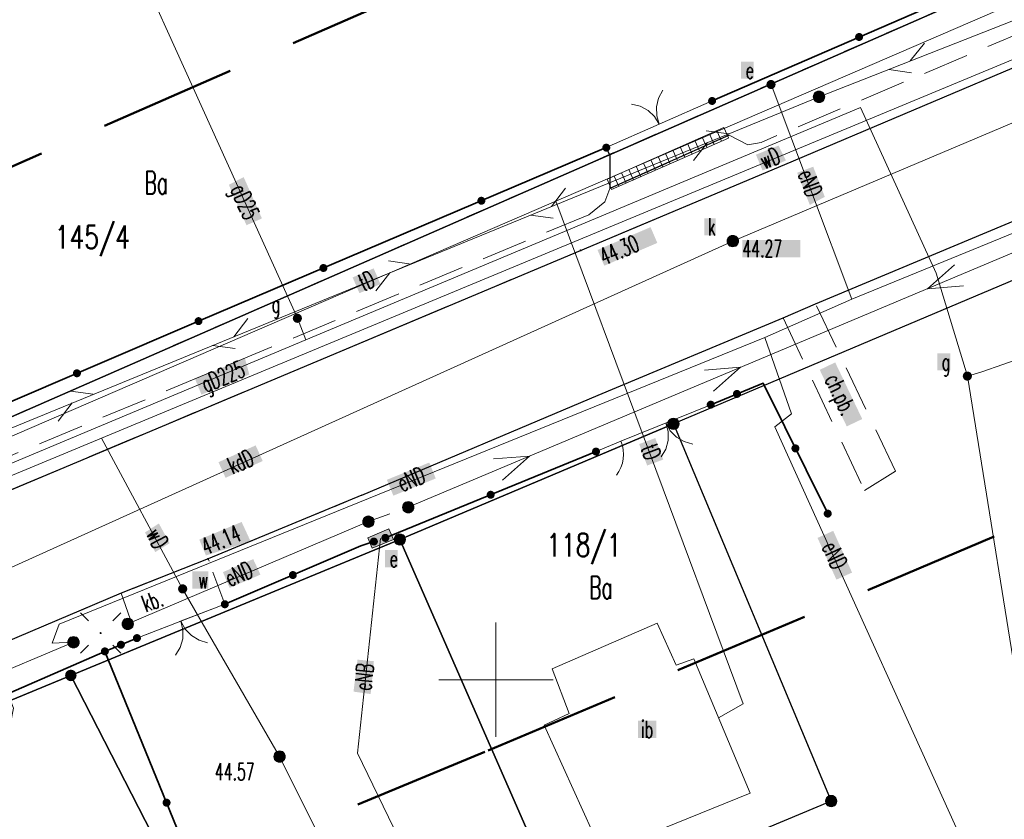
# Model space of a CAD drawing. Header units: millimetres. Extents: x 5507581 to 5508583, y 5765457 to 5766184.
# Tile 12 of 59: x 5507829 to 5507872, y 5765644 to 5765679. Entities that reach past the tile are written whole.
import ezdxf
from ezdxf.enums import TextEntityAlignment as Align

# ---------------------------------------------------------------- set-up
doc = ezdxf.new("R2010")
doc.units = ezdxf.units.MM
for name, pattern in [('PRZER1-1', [2, 1, -1]), ('PRZER2-1', [3, 2, -1]), ('PRZER3-1', [2, 1.5, -0.5]), ('Przerywana 42 __ __ __ __ __ __ __ __ __ __', [3, 2, -1])]:
    doc.linetypes.add(name, pattern=pattern)
doc.layers.get('0').update_dxf_attribs({"lineweight": 18})
for name, color, linetype, lineweight in [('EGDE', 122, 'Continuous', 18), ('EGDE_O', 7, 'Continuous', 18), ('EGPG', 7, 'Continuous', 18), ('GUPPRZ_O', 7, 'Continuous', 18), ('OTDI', 7, 'Continuous', 18), ('OTDI_O', 7, 'Continuous', 18), ('OTKC', 7, 'Continuous', 30), ('OTKC_O', 7, 'Continuous', 18), ('OTKJ', 7, 'Continuous', 30), ('OTKK', 7, 'Continuous', 30), ('OTKU', 7, 'Continuous', 18), ('OTKU_O', 7, 'Continuous', 18), ('OTOB', 7, 'Continuous', 18), ('OTOF', 7, 'Continuous', 18), ('OTOO', 7, 'Continuous', 35), ('OTRS', 7, 'Continuous', 13), ('OTRS_O', 7, 'Continuous', 13), ('Ramka sekcyjna', 7, 'Continuous', 18), ('SUEO', 7, 'Continuous', 18), ('SUPK', 7, 'Continuous', 18), ('SUPP', 7, 'Continuous', 18), ('ZAKRES', 24, 'Przerywana 42 __ __ __ __ __ __ __ __ __ __', 50)]:
    doc.layers.add(name, color=color, linetype=linetype, lineweight=lineweight)
for name, color, linetype, lineweight, true_color in [('EGKK', 7, 'Continuous', 18, 0x24bc24), ('EGUG', 7, 'Continuous', 18, 0x008000), ('EGUG_O', 7, 'Continuous', 18, 0x008000), ('SUEP', 1, 'Continuous', 18, 0xff0000), ('SUEP_O', 1, 'Continuous', 18, 0xff0000), ('SUES', 1, 'Continuous', 18, 0xff0000), ('SUES_O', 1, 'Continuous', 18, 0xff0000), ('SUEU', 1, 'Continuous', 18, 0xff0000), ('SUEU_O', 1, 'Continuous', 18, 0xff0000), ('SUGP', 7, 'Continuous', 18, 0xbfbf00), ('SUGP_O', 7, 'Continuous', 18, 0xbfbf00), ('SUGW', 7, 'Continuous', 18, 0xbfbf00), ('SUGW_O', 7, 'Continuous', 18, 0xbfbf00), ('SUKL', 7, 'Continuous', 18, 0x803300), ('SUKP', 7, 'Continuous', 18, 0x803300), ('SUKP_O', 7, 'Continuous', 18, 0x803300), ('SUKS', 7, 'Continuous', 18, 0x803300), ('SUKS_O', 7, 'Continuous', 18, 0x803300), ('SUTP', 7, 'Continuous', 18, 0xff9100), ('SUTP_O', 7, 'Continuous', 18, 0xff9100), ('SUWP', 5, 'Continuous', 18, 0x0000ff), ('SUWP_O', 5, 'Continuous', 18, 0x0000ff), ('SUWW', 5, 'Continuous', 18, 0x0000ff), ('SUWW_O', 5, 'Continuous', 18, 0x0000ff)]:
    doc.layers.add(name, color=color, linetype=linetype, lineweight=lineweight, true_color=true_color)
doc.styles.add('opisy', font='romans.shx', dxfattribs={"width": 0.6})

# ---------------------------------------------------------------- blocks, each defined once
blk = doc.blocks.new('D_GSPWPS1')
blk.add_hatch(color=0).paths.add_polyline_path([(-0.045, 0), (-0.043467, -0.011647), (-0.038971, -0.0225), (-0.03182, -0.03182), (-0.0225, -0.038971), (-0.011647, -0.043467), (0, -0.045), (0.011647, -0.043467), (0.0225, -0.038971), (0.03182, -0.03182), (0.038971, -0.0225), (0.043467, -0.011647), (0.045, 0), (0.043467, 0.011647), (0.038971, 0.0225), (0.03182, 0.03182), (0.0225, 0.038971), (0.011647, 0.043467), (0, 0.045), (-0.011647, 0.043467), (-0.0225, 0.038971), (-0.03182, 0.03182), (-0.038971, 0.0225), (-0.043467, 0.011647)])
blk = doc.blocks.new('D_PION_C')
at = {"color": 0}
blk.add_lwpolyline([(0, 0.25), (0, -0.25)], dxfattribs=at)
blk = doc.blocks.new('D_GULKDK1')
at = {"color": 0}
blk.add_lwpolyline([(0, 0.25), (0, -0.25)], dxfattribs=at)
blk = doc.blocks.new('D_SUEP1')
at = {"color": 0}
blk.add_lwpolyline([(-0.75, -0.5), (0.75, 0), (-0.75, 0.5)], dxfattribs=at)
blk = doc.blocks.new('D_SUTP1')
at = {"color": 0}
for points in [[(0.9325, 0), (0.0675, 0.5)], [(-0.0675, 0), (-0.9325, -0.5)]]:
    blk.add_lwpolyline(points, dxfattribs=at)
blk = doc.blocks.new('D_GUPELA2')
blk.add_hatch(color=0).paths.add_polyline_path([(-0.001087, 0.044987), (0.011881, 0.043403), (0.021281, 0.03965), (0.030065, 0.033482), (0.038133, 0.023893), (0.043117, 0.012881), (0.044986, 0.001113), (0.044323, -0.007777), (0.040557, -0.019497), (0.033417, -0.030138), (0.024849, -0.037517), (0.013788, -0.042836), (0.002013, -0.044955), (-0.00982, -0.043916), (-0.020466, -0.040077), (-0.029541, -0.033946), (-0.036867, -0.025804), (-0.04187, -0.01649), (-0.04461, -0.005909), (-0.044532, 0.006476), (-0.041285, 0.017903), (-0.034764, 0.028574), (-0.024479, 0.03776), (-0.013449, 0.042943)])
at = {"color": 0}
for points in [[(-0.883883, 0.883883), (-0.53033, 0.53033)], [(0.883883, 0.883883), (0.53033, 0.53033)], [(-0.883883, -0.883883), (-0.53033, -0.53033)], [(0.883883, -0.883883), (0.53033, -0.53033)]]:
    blk.add_lwpolyline(points, dxfattribs=at)
blk = doc.blocks.new('D_GUPESE1')
at = {"true_color": 0xffffff}
blk.add_hatch(color=7, dxfattribs=at).paths.add_polyline_path([(-0.5, -0.25), (0.5, -0.25), (0.5, 0.25), (-0.5, 0.25)])
at = {"color": 0}
blk.add_lwpolyline([(-0.5, -0.25), (-0.5, 0.25), (0.5, 0.25), (0.5, -0.25)], close=True, dxfattribs=at)
blk = doc.blocks.new('D_GUPWZA1')
blk.add_hatch(color=0).paths.add_polyline_path([(-0.2, 0), (-0.193185, -0.051764), (-0.173205, -0.1), (-0.141421, -0.141421), (-0.1, -0.173205), (-0.051764, -0.193185), (0, -0.2), (0.051764, -0.193185), (0.1, -0.173205), (0.141421, -0.141421), (0.173205, -0.1), (0.193185, -0.051764), (0.2, 0), (0.193185, 0.051764), (0.173205, 0.1), (0.141421, 0.141421), (0.1, 0.173205), (0.051764, 0.193185), (0, 0.2), (-0.051764, 0.193185), (-0.1, 0.173205), (-0.141421, 0.141421), (-0.173205, 0.1), (-0.193185, 0.051764)])
blk = doc.blocks.new('D_GUPIKP1_1')
at = {"true_color": 0xffffff}
blk.add_hatch(color=7, dxfattribs=at).paths.add_polyline_path([(-0.25, 0), (-0.241481, -0.064705), (-0.216506, -0.125), (-0.176777, -0.176777), (-0.125, -0.216506), (-0.064705, -0.241481), (0, -0.25), (0.064705, -0.241481), (0.125, -0.216506), (0.176777, -0.176777), (0.216506, -0.125), (0.241481, -0.064705), (0.25, 0), (0.241481, 0.064705), (0.216506, 0.125), (0.176777, 0.176777), (0.125, 0.216506), (0.064705, 0.241481), (0, 0.25), (-0.064705, 0.241481), (-0.125, 0.216506), (-0.176777, 0.176777), (-0.216506, 0.125), (-0.241481, 0.064705)])
at = {"color": 0}
blk.add_lwpolyline([(0, 0.25), (0.064705, 0.241481), (0.125, 0.216506), (0.176777, 0.176777), (0.216506, 0.125), (0.241481, 0.064705), (0.25, 0), (0.241481, -0.064705), (0.216506, -0.125), (0.176777, -0.176777), (0.125, -0.216506), (0.064705, -0.241481), (0, -0.25), (-0.064705, -0.241481), (-0.125, -0.216506), (-0.176777, -0.176777), (-0.216506, -0.125), (-0.241481, -0.064705), (-0.25, 0), (-0.241481, 0.064705), (-0.216506, 0.125), (-0.176777, 0.176777), (-0.125, 0.216506), (-0.064705, 0.241481)], close=True, dxfattribs=at)
blk = doc.blocks.new('D_GUPGZA1')
blk.add_hatch(color=0).paths.add_polyline_path([(-0.2, 0), (-0.193185, -0.051764), (-0.173205, -0.1), (-0.141421, -0.141421), (-0.1, -0.173205), (-0.051764, -0.193185), (0, -0.2), (0.051764, -0.193185), (0.1, -0.173205), (0.141421, -0.141421), (0.173205, -0.1), (0.193185, -0.051764), (0.2, 0), (0.193185, 0.051764), (0.173205, 0.1), (0.141421, 0.141421), (0.1, 0.173205), (0.051764, 0.193185), (0, 0.2), (-0.051764, 0.193185), (-0.1, 0.173205), (-0.141421, 0.141421), (-0.173205, 0.1), (-0.193185, 0.051764)])
blk = doc.blocks.new('D_GUPEUT1')
blk.add_hatch(color=0).paths.add_polyline_path([(-0.2, 0), (-0.193185, -0.051764), (-0.173205, -0.1), (-0.141421, -0.141421), (-0.1, -0.173205), (-0.051764, -0.193185), (0, -0.2), (0.051764, -0.193185), (0.1, -0.173205), (0.141421, -0.141421), (0.173205, -0.1), (0.193185, -0.051764), (0.2, 0), (0.193185, 0.051764), (0.173205, 0.1), (0.141421, 0.141421), (0.1, 0.173205), (0.051764, 0.193185), (0, 0.2), (-0.051764, 0.193185), (-0.1, 0.173205), (-0.141421, 0.141421), (-0.173205, 0.1), (-0.193185, 0.051764)])
blk = doc.blocks.new('D_GUPKSD1_1')
at = {"true_color": 0xffffff}
blk.add_hatch(color=7, dxfattribs=at).paths.add_polyline_path([(-0.25, 0), (-0.241481, -0.064705), (-0.216506, -0.125), (-0.176777, -0.176777), (-0.125, -0.216506), (-0.064705, -0.241481), (0, -0.25), (0.064705, -0.241481), (0.125, -0.216506), (0.176777, -0.176777), (0.216506, -0.125), (0.241481, -0.064705), (0.25, 0), (0.241481, 0.064705), (0.216506, 0.125), (0.176777, 0.176777), (0.125, 0.216506), (0.064705, 0.241481), (0, 0.25), (-0.064705, 0.241481), (-0.125, 0.216506), (-0.176777, 0.176777), (-0.216506, 0.125), (-0.241481, 0.064705)])
at = {"color": 0}
blk.add_lwpolyline([(0, 0.25), (0.064705, 0.241481), (0.125, 0.216506), (0.176777, 0.176777), (0.216506, 0.125), (0.241481, 0.064705), (0.25, 0), (0.241481, -0.064705), (0.216506, -0.125), (0.176777, -0.176777), (0.125, -0.216506), (0.064705, -0.241481), (0, -0.25), (-0.064705, -0.241481), (-0.125, -0.216506), (-0.176777, -0.176777), (-0.216506, -0.125), (-0.241481, -0.064705), (-0.25, 0), (-0.241481, 0.064705), (-0.216506, 0.125), (-0.176777, 0.176777), (-0.125, 0.216506), (-0.064705, 0.241481)], close=True, dxfattribs=at)
blk = doc.blocks.new('D_GUPELA1')
at = {"true_color": 0xffffff}
blk.add_hatch(color=7, dxfattribs=at).paths.add_polyline_path([(-0.25, 0), (-0.241481, -0.064705), (-0.216506, -0.125), (-0.176777, -0.176777), (-0.125, -0.216506), (-0.064705, -0.241481), (0, -0.25), (0.064705, -0.241481), (0.125, -0.216506), (0.176777, -0.176777), (0.216506, -0.125), (0.241481, -0.064705), (0.25, 0), (0.241481, 0.064705), (0.216506, 0.125), (0.176777, 0.176777), (0.125, 0.216506), (0.064705, 0.241481), (0, 0.25), (-0.064705, 0.241481), (-0.125, 0.216506), (-0.176777, 0.176777), (-0.216506, 0.125), (-0.241481, 0.064705)])
at = {"color": 0}
blk.add_lwpolyline([(0, 0.25), (0.064705, 0.241481), (0.125, 0.216506), (0.176777, 0.176777), (0.216506, 0.125), (0.241481, 0.064705), (0.25, 0), (0.241481, -0.064705), (0.216506, -0.125), (0.176777, -0.176777), (0.125, -0.216506), (0.064705, -0.241481), (0, -0.25), (-0.064705, -0.241481), (-0.125, -0.216506), (-0.176777, -0.176777), (-0.216506, -0.125), (-0.241481, -0.064705), (-0.25, 0), (-0.241481, 0.064705), (-0.216506, 0.125), (-0.176777, 0.176777), (-0.125, 0.216506), (-0.064705, 0.241481)], close=True, dxfattribs=at)
blk = doc.blocks.new('D_GUPISN1')
at = {"true_color": 0xffffff}
blk.add_hatch(color=7, dxfattribs=at).paths.add_polyline_path([(-0.25, 0), (-0.241481, -0.064705), (-0.216506, -0.125), (-0.176777, -0.176777), (-0.125, -0.216506), (-0.064705, -0.241481), (0, -0.25), (0.064705, -0.241481), (0.125, -0.216506), (0.176777, -0.176777), (0.216506, -0.125), (0.241481, -0.064705), (0.25, 0), (0.241481, 0.064705), (0.216506, 0.125), (0.176777, 0.176777), (0.125, 0.216506), (0.064705, 0.241481), (0, 0.25), (-0.064705, 0.241481), (-0.125, 0.216506), (-0.176777, 0.176777), (-0.216506, 0.125), (-0.241481, 0.064705)])
at = {"color": 0}
blk.add_lwpolyline([(0, 0.25), (0.064705, 0.241481), (0.125, 0.216506), (0.176777, 0.176777), (0.216506, 0.125), (0.241481, 0.064705), (0.25, 0), (0.241481, -0.064705), (0.216506, -0.125), (0.176777, -0.176777), (0.125, -0.216506), (0.064705, -0.241481), (0, -0.25), (-0.064705, -0.241481), (-0.125, -0.216506), (-0.176777, -0.176777), (-0.216506, -0.125), (-0.241481, -0.064705), (-0.25, 0), (-0.241481, 0.064705), (-0.216506, 0.125), (-0.176777, 0.176777), (-0.125, 0.216506), (-0.064705, 0.241481)], close=True, dxfattribs=at)
blk = doc.blocks.new('D_KOLO')
blk.add_hatch(color=0).paths.add_polyline_path([(-0.175, 0), (-0.169037, -0.045293), (-0.151554, -0.0875), (-0.123744, -0.123744), (-0.0875, -0.151554), (-0.045293, -0.169037), (0, -0.175), (0.045293, -0.169037), (0.0875, -0.151554), (0.123744, -0.123744), (0.151554, -0.0875), (0.169037, -0.045293), (0.175, 0), (0.169037, 0.045293), (0.151554, 0.0875), (0.123744, 0.123744), (0.0875, 0.151554), (0.045293, 0.169037), (0, 0.175), (-0.045293, 0.169037), (-0.0875, 0.151554), (-0.123744, 0.123744), (-0.151554, 0.0875), (-0.169037, 0.045293)])
blk = doc.blocks.new('D_GSLKOG1')
blk.add_hatch(color=0).paths.add_polyline_path([(-0.175, 0), (-0.169037, -0.045293), (-0.151554, -0.0875), (-0.123744, -0.123744), (-0.0875, -0.151554), (-0.045293, -0.169037), (0, -0.175), (0.045293, -0.169037), (0.0875, -0.151554), (0.123744, -0.123744), (0.151554, -0.0875), (0.169037, -0.045293), (0.175, 0), (0.169037, 0.045293), (0.151554, 0.0875), (0.123744, 0.123744), (0.0875, 0.151554), (0.045293, 0.169037), (0, 0.175), (-0.045293, 0.169037), (-0.0875, 0.151554), (-0.123744, 0.123744), (-0.151554, 0.0875), (-0.169037, 0.045293)])
blk = doc.blocks.new('D_GSLKBR1')
at = {"color": 0}
for points in [[(1.299038, 0.75), (1.06066, 0.43934), (0.75, 0.200962), (0.388229, 0.051111), (0, 0)], [(0, 0), (0.388229, -0.051111), (0.75, -0.200962), (1.06066, -0.43934), (1.299038, -0.75)]]:
    blk.add_lwpolyline(points, dxfattribs=at)
blk = doc.blocks.new('D_GSLKFU1')
at = {"color": 0}
blk.add_lwpolyline([(0, 0), (-0.012833, -0.195789), (-0.051111, -0.388229), (-0.114181, -0.574025), (-0.200962, -0.75), (-0.30997, -0.913142), (-0.43934, -1.06066), (-0.586858, -1.19003), (-0.75, -1.299038)], dxfattribs=at)
blk = doc.blocks.new('D_GEPPGD1_1')
at = {"true_color": 0xffffff}
blk.add_hatch(color=7, dxfattribs=at).paths.add_polyline_path([(0, -0.25), (0.077254, -0.237764), (0.146946, -0.202254), (0.202254, -0.146946), (0.237764, -0.077254), (0.25, 0), (0.237764, 0.077254), (0.202254, 0.146946), (0.146946, 0.202254), (0.077254, 0.237764), (0, 0.25), (-0.077254, 0.237764), (-0.146946, 0.202254), (-0.202254, 0.146946), (-0.237764, 0.077254), (-0.25, 0), (-0.237764, -0.077254), (-0.202254, -0.146946), (-0.146946, -0.202254), (-0.077254, -0.237764)])
at = {"color": 0}
blk.add_lwpolyline([(0, 0.25), (0.077254, 0.237764), (0.146946, 0.202254), (0.202254, 0.146946), (0.237764, 0.077254), (0.25, 0), (0.237764, -0.077254), (0.202254, -0.146946), (0.146946, -0.202254), (0.077254, -0.237764), (0, -0.25), (-0.077254, -0.237764), (-0.146946, -0.202254), (-0.202254, -0.146946), (-0.237764, -0.077254), (-0.25, 0), (-0.237764, 0.077254), (-0.202254, 0.146946), (-0.146946, 0.202254), (-0.077254, 0.237764)], close=True, dxfattribs=at)
blk = doc.blocks.new('D_GEPPGD1_2')
at = {"true_color": 0xffffff}
blk.add_hatch(color=7, dxfattribs=at).paths.add_polyline_path([(0, -0.25), (0.077254, -0.237764), (0.146946, -0.202254), (0.202254, -0.146946), (0.237764, -0.077254), (0.25, 0), (0.237764, 0.077254), (0.202254, 0.146946), (0.146946, 0.202254), (0.077254, 0.237764), (0, 0.25), (-0.077254, 0.237764), (-0.146946, 0.202254), (-0.202254, 0.146946), (-0.237764, 0.077254), (-0.25, 0), (-0.237764, -0.077254), (-0.202254, -0.146946), (-0.146946, -0.202254), (-0.077254, -0.237764)])
blk.add_hatch(color=0).paths.add_polyline_path([(0, -0.045), (0.013906, -0.042798), (0.02645, -0.036406), (0.036406, -0.02645), (0.042798, -0.013906), (0.045, 0), (0.042798, 0.013906), (0.036406, 0.02645), (0.02645, 0.036406), (0.013906, 0.042798), (0, 0.045), (-0.013906, 0.042798), (-0.02645, 0.036406), (-0.036406, 0.02645), (-0.042798, 0.013906), (-0.045, 0), (-0.042798, -0.013906), (-0.036406, -0.02645), (-0.02645, -0.036406), (-0.013906, -0.042798)])

msp = doc.modelspace()

# ---------------------------------------------------------------- hatches: boundary and pattern name
at = {"layer": 'GUPPRZ_O', "true_color": 0xffffff}
msp.add_hatch(color=7, dxfattribs=at).paths.add_polyline_path([(5507860.767, 5765668.461), (5507860.767, 5765669.211), (5507863.287, 5765669.211), (5507863.287, 5765668.461)], flags=0)
at = {"layer": 'OTDI_O', "true_color": 0xffffff}
msp.add_hatch(color=7, dxfattribs=at).paths.add_polyline_path([(5507856.204, 5765647.459), (5507856.204, 5765648.209), (5507857.004, 5765648.209), (5507857.004, 5765647.459)], flags=0)
at = {"layer": 'OTKC_O', "true_color": 0xffffff}
msp.add_hatch(color=7, dxfattribs=at).paths.add_polyline_path([(5507864.14, 5765663.542), (5507864.816, 5765663.866), (5507865.998, 5765661.393), (5507865.321, 5765661.07)], flags=0)
at = {"layer": 'OTRS_O', "true_color": 0xffffff}
msp.add_hatch(color=7, dxfattribs=at).paths.add_polyline_path([(5507854.436, 5765668.781), (5507856.752, 5765669.776), (5507857.048, 5765669.087), (5507854.732, 5765668.092)], flags=0)
msp.add_hatch(color=7, dxfattribs=at).paths.add_polyline_path([(5507837.043, 5765656.124), (5507838.893, 5765656.895), (5507839.285, 5765656.049), (5507837.335, 5765655.432)])
at = {"layer": 'SUEP_O', "true_color": 0xffffff}
for points in [[(5507863.154, 5765672.152), (5507863.856, 5765672.417), (5507864.363, 5765671.1), (5507863.707, 5765670.748)], [(5507838.076, 5765654.704), (5507839.398, 5765655.272), (5507839.715, 5765654.595), (5507838.37, 5765654.014)], [(5507843.779, 5765649.482), (5507843.953, 5765650.879), (5507844.671, 5765650.811), (5507844.528, 5765649.376)]]:
    msp.add_hatch(color=7, dxfattribs=at).paths.add_polyline_path(points)
for points in [[(5507845.236, 5765658.738), (5507847.089, 5765659.491), (5507847.371, 5765658.796), (5507845.519, 5765658.044)], [(5507864.046, 5765656.198), (5507864.73, 5765656.507), (5507865.554, 5765654.684), (5507864.87, 5765654.375)]]:
    msp.add_hatch(color=7, dxfattribs=at).paths.add_polyline_path(points, flags=0)
at = {"layer": 'SUES_O', "true_color": 0xffffff}
msp.add_hatch(color=7, dxfattribs=at).paths.add_polyline_path([(5507845.154, 5765654.917), (5507845.154, 5765655.667), (5507845.714, 5765655.667), (5507845.714, 5765654.917)], flags=0)
at = {"layer": 'SUEU_O', "true_color": 0xffffff}
msp.add_hatch(color=7, dxfattribs=at).paths.add_polyline_path([(5507860.703, 5765676.258), (5507860.703, 5765677.008), (5507861.263, 5765677.008), (5507861.263, 5765676.258)], flags=0)
at = {"layer": 'SUGP_O', "true_color": 0xffffff}
for points in [[(5507838.334, 5765671.632), (5507838.985, 5765671.958), (5507839.78, 5765670.156), (5507839.105, 5765669.862)], [(5507836.857, 5765663.146), (5507839.039, 5765664.045), (5507839.23, 5765663.336), (5507837.14, 5765662.457)]]:
    msp.add_hatch(color=7, dxfattribs=at).paths.add_polyline_path(points)
at = {"layer": 'SUGW_O', "true_color": 0xffffff}
msp.add_hatch(color=7, dxfattribs=at).paths.add_polyline_path([(5507869.278, 5765663.52), (5507869.278, 5765664.27), (5507869.838, 5765664.27), (5507869.838, 5765663.52)], flags=0)
at = {"layer": 'SUKP_O', "true_color": 0xffffff}
msp.add_hatch(color=7, dxfattribs=at).paths.add_polyline_path([(5507837.883, 5765659.508), (5507839.505, 5765660.241), (5507839.814, 5765659.558), (5507838.192, 5765658.824)], flags=0)
at = {"layer": 'SUKS_O', "true_color": 0xffffff}
msp.add_hatch(color=7, dxfattribs=at).paths.add_polyline_path([(5507859.095, 5765669.417), (5507859.095, 5765670.167), (5507859.595, 5765670.167), (5507859.595, 5765669.417)], flags=0)
at = {"layer": 'SUTP_O', "true_color": 0xffffff}
for points in [[(5507843.741, 5765667.58), (5507844.659, 5765667.976), (5507844.957, 5765667.288), (5507844.039, 5765666.891)], [(5507856.255, 5765660.298), (5507856.958, 5765660.56), (5507857.307, 5765659.623), (5507856.604, 5765659.361)]]:
    msp.add_hatch(color=7, dxfattribs=at).paths.add_polyline_path(points, flags=0)
at = {"layer": 'SUWP_O', "true_color": 0xffffff}
for points in [[(5507861.355, 5765672.942), (5507862.342, 5765673.341), (5507862.665, 5765672.69), (5507861.644, 5765672.25)], [(5507834.677, 5765656.439), (5507835.278, 5765656.828), (5507835.75, 5765655.968), (5507835.121, 5765655.579)]]:
    msp.add_hatch(color=7, dxfattribs=at).paths.add_polyline_path(points)
at = {"layer": 'SUWW_O', "true_color": 0xffffff}
msp.add_hatch(color=7, dxfattribs=at).paths.add_polyline_path([(5507836.736, 5765653.987), (5507836.736, 5765654.737), (5507837.436, 5765654.737), (5507837.436, 5765653.987)], flags=0)

# ---------------------------------------------------------------- linework, layer by layer
at = {"layer": 'EGDE', "linetype": 'Continuous', "lineweight": 30}
for points in [[(5507739.861, 5765812.883), (5507811.318, 5765830.969), (5507828.78, 5765792.349), (5507839.402, 5765796.304), (5507888.776, 5765687.465), (5507875.29, 5765681.864), (5507802.937, 5765650.145), (5507780.209, 5765704.209), (5507789.364, 5765708), (5507762.401, 5765765.267), (5507756.291, 5765778.261)], [(5507864.657, 5765613.049), (5507946.106, 5765648.168), (5507946.163, 5765648.72), (5507932.656, 5765677.168), (5507910.151, 5765667.499), (5507904.381, 5765680.911), (5507857.75, 5765661.185), (5507864.64, 5765644.699), (5507852.949, 5765639.809), (5507856.961, 5765630.648), (5507870.213, 5765637.674), (5507871.615, 5765635.026), (5507858.164, 5765627.895)], [(5507857.75, 5765661.185), (5507864.64, 5765644.699), (5507852.949, 5765639.809), (5507845.802, 5765656.13)], [(5507806.147, 5765639.736), (5507831.434, 5765650.189), (5507854.432, 5765605.302), (5507835.884, 5765595.804), (5507834.619, 5765595.155), (5507833.554, 5765596.671), (5507832.106, 5765598.719), (5507830.68, 5765600.727), (5507829.18, 5765602.853), (5507827.733, 5765604.9), (5507826.306, 5765606.918), (5507824.848, 5765608.975), (5507823.391, 5765611.033), (5507821.943, 5765613.09), (5507820.485, 5765615.147), (5507819.059, 5765617.155), (5507817.601, 5765619.222), (5507816.154, 5765621.27), (5507814.696, 5765623.327), (5507813.227, 5765625.414), (5507813.197, 5765625.453)]]:
    msp.add_lwpolyline(points, close=True, dxfattribs=at)
for points in [[(5508006.216, 5765723.86), (5507950.459, 5765701.224), (5507932.308, 5765692.725), (5507926.444, 5765690.25), (5507904.381, 5765680.911), (5507857.75, 5765661.185), (5507845.802, 5765656.13), (5507831.434, 5765650.189), (5507806.147, 5765639.736), (5507776.821, 5765621.728), (5507773.339, 5765619.588), (5507751.074, 5765598.621), (5507727.712, 5765612.759), (5507750.549, 5765623.636), (5507802.937, 5765650.145), (5507875.29, 5765681.864), (5507888.776, 5765687.465), (5507896.829, 5765688.31), (5507920.29, 5765698.171), (5507953.412, 5765712.005), (5507964.696, 5765716.775), (5507980.678, 5765723.444), (5507991.241, 5765727.818), (5508001.486, 5765732.084)], [(5507834.991, 5765594.633), (5507834.619, 5765595.155), (5507835.884, 5765595.804), (5507854.432, 5765605.302), (5507831.434, 5765650.189), (5507845.802, 5765656.13), (5507852.949, 5765639.809), (5507856.961, 5765630.648), (5507858.164, 5765627.895), (5507864.657, 5765613.049), (5507876.597, 5765585.764)]]:
    msp.add_lwpolyline(points, dxfattribs=at)
at = {"layer": 'EGKK', "color": 82, "linetype": 'PRZER3-1', "lineweight": 18, "true_color": 0x24bc24}
msp.add_lwpolyline([(5507834.619, 5765595.155), (5507833.554, 5765596.671), (5507832.106, 5765598.719), (5507830.68, 5765600.727), (5507829.18, 5765602.853), (5507827.733, 5765604.9), (5507826.306, 5765606.918), (5507824.848, 5765608.975), (5507823.391, 5765611.033), (5507821.943, 5765613.09), (5507820.485, 5765615.147), (5507819.059, 5765617.155), (5507817.601, 5765619.222), (5507816.154, 5765621.27), (5507814.696, 5765623.327), (5507813.227, 5765625.414), (5507813.197, 5765625.453), (5507806.147, 5765639.736), (5507831.434, 5765650.189), (5507854.432, 5765605.302), (5507839.522, 5765597.667), (5507835.884, 5765595.804)], close=True, dxfattribs=at)
at = {"layer": 'EGUG', "color": 96, "linetype": 'PRZER1-1', "lineweight": 18, "true_color": 0x008000}
for points in [[(5507721.233, 5765616.121), (5507727.712, 5765612.759), (5507750.549, 5765623.636), (5507802.937, 5765650.145), (5507875.29, 5765681.864), (5507888.776, 5765687.465), (5507839.402, 5765796.304), (5507828.78, 5765792.349), (5507811.318, 5765830.969), (5507739.861, 5765812.883), (5507633.952, 5765789.623), (5507642.345, 5765756.937), (5507642.719, 5765755.475), (5507647.73, 5765734.604), (5507646.916, 5765734.326), (5507655.569, 5765698.155), (5507641.153, 5765659.463)], [(5507857.75, 5765661.185), (5507864.64, 5765644.699), (5507852.949, 5765639.809), (5507845.802, 5765656.13)], [(5507845.802, 5765656.13), (5507852.949, 5765639.809), (5507856.961, 5765630.648), (5507858.164, 5765627.895), (5507864.657, 5765613.049), (5507874.256, 5765591.115), (5507849.343, 5765579.393), (5507839.522, 5765597.667), (5507854.432, 5765605.302), (5507831.434, 5765650.189)], [(5507834.619, 5765595.155), (5507833.554, 5765596.671), (5507832.106, 5765598.719), (5507830.68, 5765600.727), (5507829.18, 5765602.853), (5507827.733, 5765604.9), (5507826.306, 5765606.918), (5507824.848, 5765608.975), (5507823.391, 5765611.033), (5507821.943, 5765613.09), (5507820.485, 5765615.147), (5507819.059, 5765617.155), (5507817.601, 5765619.222), (5507816.154, 5765621.27), (5507814.696, 5765623.327), (5507813.227, 5765625.414), (5507813.197, 5765625.453), (5507806.147, 5765639.736), (5507831.434, 5765650.189), (5507854.432, 5765605.302), (5507839.522, 5765597.667), (5507835.884, 5765595.804)]]:
    msp.add_lwpolyline(points, close=True, dxfattribs=at)
for points in [[(5508006.216, 5765723.86), (5507950.459, 5765701.224), (5507932.308, 5765692.725), (5507926.444, 5765690.25), (5507904.381, 5765680.911), (5507857.75, 5765661.185), (5507845.802, 5765656.13), (5507831.434, 5765650.189), (5507806.147, 5765639.736), (5507776.821, 5765621.728), (5507773.339, 5765619.588), (5507751.074, 5765598.621), (5507727.712, 5765612.759), (5507750.549, 5765623.636), (5507802.937, 5765650.145), (5507875.29, 5765681.864), (5507888.776, 5765687.465), (5507896.829, 5765688.31), (5507920.29, 5765698.171), (5507953.412, 5765712.005), (5507964.696, 5765716.775), (5507980.678, 5765723.444), (5507991.241, 5765727.818), (5508001.486, 5765732.084)], [(5507904.381, 5765680.911), (5507857.75, 5765661.185), (5507864.64, 5765644.699), (5507852.949, 5765639.809), (5507856.961, 5765630.648), (5507870.213, 5765637.674), (5507871.615, 5765635.026), (5507858.164, 5765627.895), (5507864.657, 5765613.049), (5507874.256, 5765591.115)]]:
    msp.add_lwpolyline(points, dxfattribs=at)
at = {"layer": 'OTDI', "color": 7, "linetype": 'Continuous', "lineweight": 18}
msp.add_lwpolyline([(5507852.457, 5765650.482), (5507857.047, 5765652.473), (5507857.871, 5765650.633), (5507858.646, 5765650.921), (5507861.099, 5765645.05), (5507854.637, 5765642.423), (5507852.109, 5765648.023), (5507853.203, 5765648.533)], close=True, dxfattribs=at)
at = {"layer": 'OTKC', "color": 7, "linetype": 'PRZER2-1', "lineweight": 18}
for points in [[(5507873.33, 5765678.44), (5507861.58, 5765673.48), (5507861, 5765673.37), (5507860.18, 5765673.79), (5507854.98, 5765671.46), (5507854.76, 5765670.88), (5507854.06, 5765670.32), (5507823.39, 5765657.53), (5507807, 5765650.54), (5507800.32, 5765647.68), (5507795.71, 5765645.58)], [(5507796.34, 5765644.44), (5507800.83, 5765646.5), (5507807.49, 5765649.37), (5507823.92, 5765656.25), (5507853.7, 5765668.76), (5507862.61, 5765672.51), (5507873.88, 5765677.29)]]:
    msp.add_lwpolyline(points, dxfattribs=at)
msp.add_lwpolyline([(5507862.54, 5765665.81), (5507866.1, 5765658.27), (5507867.45, 5765659.12), (5507863.96, 5765666.42)], close=True, dxfattribs=at)
at = {"layer": 'OTKJ', "color": 7, "linetype": 'PRZER3-1', "lineweight": 18}
for points in [[(5507853.7, 5765668.76), (5507862.61, 5765672.51), (5507873.88, 5765677.29), (5507897.57, 5765687.16), (5507910.58, 5765692.59), (5507929.1, 5765700.35), (5507945.35, 5765707.13), (5507965.18, 5765715.4), (5507983.24, 5765722.91), (5507991.12, 5765726.17), (5507996.1, 5765728.3), (5508025.34, 5765740.56), (5508061.02, 5765755.46), (5508079.48, 5765763.19), (5508079.84, 5765763.41), (5508080.08, 5765763.86), (5508080.12, 5765764.73), (5508080.08, 5765765.18), (5508080.94, 5765766.8)], [(5507993.55, 5765720.6), (5507986.07, 5765717.53), (5507977.82, 5765714.07), (5507962.2, 5765707.49), (5507956.94, 5765705.32), (5507952.11, 5765703.27), (5507944.22, 5765699.96), (5507934.1, 5765695.73), (5507932.38, 5765694.93), (5507929.1, 5765693.58), (5507923.35, 5765691.26), (5507920.91, 5765690.21), (5507895.51, 5765679.63), (5507882.75, 5765674.29), (5507863.96, 5765666.42), (5507862.54, 5765665.81), (5507854.46, 5765662.43), (5507844.14, 5765658.06)], [(5507853.7, 5765668.76), (5507823.92, 5765656.25), (5507807.49, 5765649.37), (5507800.83, 5765646.5), (5507796.34, 5765644.44), (5507791.38, 5765642.03), (5507786.96, 5765639.69), (5507782.24, 5765636.91)], [(5507786.387, 5765632.061), (5507799.6, 5765639.28), (5507810.48, 5765643.93), (5507817.14, 5765646.78), (5507833.63, 5765653.78), (5507837.43, 5765655.28), (5507844.14, 5765658.06)]]:
    msp.add_lwpolyline(points, dxfattribs=at)
at = {"layer": 'OTKK', "color": 7, "linetype": 'Continuous'}
for points in [[(5507778.02, 5765634.04), (5507782.24, 5765636.91), (5507786.96, 5765639.69), (5507791.38, 5765642.03), (5507796.34, 5765644.44), (5507800.83, 5765646.5), (5507807.49, 5765649.37), (5507823.92, 5765656.25), (5507853.7, 5765668.76), (5507862.61, 5765672.51), (5507873.88, 5765677.29), (5507897.57, 5765687.16), (5507910.58, 5765692.59), (5507929.1, 5765700.35), (5507945.35, 5765707.13), (5507965.18, 5765715.4), (5507983.24, 5765722.91), (5507991.12, 5765726.17), (5507996.1, 5765728.3)], [(5507844.14, 5765658.06), (5507854.46, 5765662.43), (5507862.54, 5765665.81), (5507863.96, 5765666.42), (5507882.75, 5765674.29), (5507895.51, 5765679.63), (5507920.91, 5765690.21), (5507923.35, 5765691.26), (5507929.1, 5765693.58), (5507932.38, 5765694.93), (5507934.1, 5765695.73), (5507944.22, 5765699.96), (5507952.11, 5765703.27), (5507956.94, 5765705.32), (5507962.2, 5765707.49), (5507977.82, 5765714.07), (5507986.07, 5765717.53), (5507993.55, 5765720.6)], [(5507860.18, 5765673.79), (5507854.98, 5765671.46)], [(5507854.82, 5765673.25), (5507854.98, 5765672.9), (5507854.98, 5765671.46)], [(5507844.14, 5765658.06), (5507837.43, 5765655.28), (5507833.63, 5765653.78), (5507817.14, 5765646.78), (5507810.48, 5765643.93), (5507799.6, 5765639.28), (5507798.99, 5765637.07), (5507800.14, 5765633.6), (5507802.24, 5765630.3)]]:
    msp.add_lwpolyline(points, dxfattribs=at)
at = {"layer": 'OTKU', "color": 7, "linetype": 'PRZER3-1', "lineweight": 18}
msp.add_lwpolyline([(5507833.63, 5765653.78), (5507834.32, 5765651.82), (5507838.16, 5765653.3), (5507837.43, 5765655.28)], close=True, dxfattribs=at)
at = {"layer": 'OTOB', "color": 7, "linetype": 'Continuous', "lineweight": 18}
for points in [[(5507859.44, 5765675.29), (5507854.82, 5765673.25)], [(5507855.46, 5765660.42), (5507859.38, 5765662.02)], [(5507834.32, 5765651.82), (5507838.16, 5765653.3)]]:
    msp.add_lwpolyline(points, dxfattribs=at)
at = {"layer": 'OTOF', "color": 7, "linetype": 'Continuous', "lineweight": 18}
msp.add_lwpolyline([(5507854.37, 5765659.97), (5507855.46, 5765660.42)], dxfattribs=at)
at = {"layer": 'OTOO', "color": 7, "linetype": 'Continuous', "lineweight": 35}
for points in [[(5507859.44, 5765675.29), (5507872.28, 5765680.88), (5507873.1, 5765682.96), (5507872.69, 5765688.37)], [(5507854.82, 5765673.25), (5507837.01, 5765665.67)], [(5507796.83, 5765648.01), (5507805.87, 5765651.89), (5507805.71, 5765652.24), (5507837.01, 5765665.67)], [(5507859.38, 5765662.02), (5507861.67, 5765662.96), (5507864.49, 5765657.26)], [(5507845.17, 5765656.2), (5507854.37, 5765659.97)], [(5507844.67, 5765656.04), (5507844.1, 5765655.85), (5507838.16, 5765653.3)], [(5507834.32, 5765651.82), (5507832.92, 5765651.24), (5507838.31, 5765638.02)], [(5507832.92, 5765651.24), (5507817.42, 5765644.48)]]:
    msp.add_lwpolyline(points, dxfattribs=at)
at = {"layer": 'Ramka sekcyjna', "color": 7, "linetype": 'Continuous', "lineweight": 18, "flags": 128}
for points in [[(5507850, 5765647.5), (5507850, 5765652.5)], [(5507852.5, 5765650), (5507847.5, 5765650)]]:
    msp.add_lwpolyline(points, dxfattribs=at)
at = {"layer": 'SUEP', "color": 1, "linetype": 'Continuous', "lineweight": 18, "true_color": 0xff0000}
for points in [[(5507846.17, 5765657.54), (5507883.36, 5765673.2), (5507921.68, 5765689.34), (5507957.37, 5765704.46), (5507992.79, 5765719.42), (5508014.23, 5765728.37), (5508044.62, 5765741.1), (5508066.97, 5765750.43), (5508090.8, 5765760.33)], [(5507865.55, 5765666.631), (5507920.239, 5765689.041), (5507924.444, 5765687.372), (5507939.208, 5765660.575)], [(5507865.55, 5765666.631), (5507862.013, 5765676.008)], [(5507831.55, 5765651.64), (5507830.612, 5765651.606), (5507830.923, 5765652.429), (5507861.746, 5765664.954), (5507865.55, 5765666.631)], [(5507861.746, 5765664.954), (5507862.914, 5765661.617), (5507862.18, 5765661.05), (5507871.624, 5765640.16), (5507872.124, 5765638.325)], [(5507844.43, 5765656.91), (5507833.92, 5765652.44)], [(5507844.963, 5765656.168), (5507843.948, 5765646.79), (5507850.698, 5765632.866), (5507858.068, 5765615.957), (5507854.559, 5765596.476)], [(5507831.55, 5765651.64), (5507802.08, 5765639.207)]]:
    msp.add_lwpolyline(points, dxfattribs=at)
at = {"layer": 'SUGP', "color": 52, "linetype": 'Continuous', "lineweight": 18, "true_color": 0xbfbf00}
for points in [[(5507992.474, 5765719.874), (5507976.148, 5765712.947), (5507970.499, 5765710.617), (5507967.301, 5765709.213), (5507957.185, 5765704.97), (5507935.853, 5765696.047), (5507932.434, 5765694.679), (5507922.294, 5765690.165), (5507908.61, 5765684.519), (5507908.204, 5765683.449), (5507907.998, 5765681.964), (5507907.523, 5765681.293), (5507884.424, 5765670.95), (5507877.026, 5765668.13), (5507875.844, 5765666.892), (5507873.795, 5765665.105), (5507873.048, 5765664.097), (5507871.222, 5765663.455)], [(5507841.704, 5765664.85), (5507841.327, 5765665.794), (5507829.563, 5765691.819)], [(5507686.315, 5765564.978), (5507713.543, 5765580.994), (5507712.792, 5765588.802), (5507740.397, 5765607.871), (5507748.253, 5765613.771), (5507760.673, 5765629.008), (5507770.383, 5765635.593), (5507780.46, 5765639.397), (5507814.99, 5765653.77), (5507817.969, 5765654.901), (5507841.704, 5765664.85), (5507865.917, 5765674.999), (5507869.221, 5765667.764), (5507870.588, 5765663.27), (5507873.204, 5765647.065), (5507874.752, 5765636.019)], [(5507871.222, 5765663.455), (5507870.588, 5765663.27)]]:
    msp.add_lwpolyline(points, dxfattribs=at)
at = {"layer": 'SUKL', "color": 36, "linetype": 'Continuous', "lineweight": 18, "true_color": 0x803300}
for points in [[(5507854.852, 5765671.872), (5507859.959, 5765674.129)], [(5507855.054, 5765671.414), (5507860.161, 5765673.671)]]:
    msp.add_lwpolyline(points, dxfattribs=at)
at = {"layer": 'SUKP', "color": 36, "linetype": 'Continuous', "lineweight": 18, "true_color": 0x803300}
msp.add_lwpolyline([(5507817.42, 5765649.75), (5507860.345, 5765669.167), (5507897.63, 5765684.946)], dxfattribs=at)
at = {"layer": 'SUPP', "color": 7, "linetype": 'PRZER1-1', "lineweight": 18}
msp.add_lwpolyline([(5507844.43, 5765656.91), (5507846.17, 5765657.54)], dxfattribs=at)
at = {"layer": 'SUTP', "color": 30, "linetype": 'Continuous', "lineweight": 18, "true_color": 0xff9100}
for points in [[(5507812.87, 5765654.46), (5507864.11, 5765675.47), (5507906.86, 5765692.27), (5507967.23, 5765717.62), (5508018.04, 5765738.84), (5508066.72, 5765759.3), (5508113.77, 5765778.96), (5508159.39, 5765798.12), (5508204.17, 5765816.57)], [(5507728.13, 5765606.82), (5507738.65, 5765614.727), (5507746.189, 5765620.389), (5507756.934, 5765629.19), (5507762.88, 5765632.97), (5507768.976, 5765636.558), (5507774.877, 5765639.492), (5507781.256, 5765640.072), (5507816.236, 5765655.202), (5507872.527, 5765679.516), (5507875.83, 5765669.41)], [(5507852.619, 5765670.917), (5507860.79, 5765648.947), (5507859.724, 5765648.34)]]:
    msp.add_lwpolyline(points, dxfattribs=at)
at = {"layer": 'SUWP', "color": 5, "linetype": 'Continuous', "lineweight": 18, "true_color": 0x0000ff}
for points in [[(5507891.596, 5765685.027), (5507832.777, 5765660.56), (5507825.583, 5765657.568), (5507828.936, 5765648.759), (5507827.266, 5765640.37)], [(5507832.777, 5765660.56), (5507836.318, 5765653.97)], [(5507836.318, 5765653.97), (5507840.549, 5765646.643), (5507863.878, 5765599.82)]]:
    msp.add_lwpolyline(points, dxfattribs=at)
at = {"layer": 'ZAKRES', "color": 7, "ltscale": 3}
msp.add_lwpolyline([(5507997.653, 5765741.318), (5507987.407, 5765737.052), (5507976.84, 5765732.676), (5507960.825, 5765725.993), (5507949.539, 5765721.222), (5507916.426, 5765707.392), (5507894.317, 5765698.099), (5507886.285, 5765697.256), (5507871.366, 5765691.059), (5507798.669, 5765659.191), (5507746.142, 5765632.61), (5507718.025, 5765619.218), (5507702.767, 5765600.941), (5507741.964, 5765576.467), (5507779.446, 5765611.606), (5507810.701, 5765630.801), (5507849.66, 5765646.907), (5507936.377, 5765683.591), (5507954.462, 5765692.059), (5508010.052, 5765714.628)], dxfattribs=at)

# ---------------------------------------------------------------- block references
at = {"layer": 'EGPG', "color": 7, "linetype": 'Continuous', "lineweight": 18}
for name, p in [('D_GEPPGD1_1', (5507857.75, 5765661.185)), ('D_GEPPGD1_1', (5507845.802, 5765656.13)), ('D_GEPPGD1_2', (5507831.434, 5765650.189)), ('D_GEPPGD1_1', (5507864.64, 5765644.699))]:
    msp.add_blockref(name, p, dxfattribs=at)
at = {"layer": 'OTOB', "color": 7, "linetype": 'Continuous', "lineweight": 18}
for p, rotation in [((5507857.13, 5765674.27), 113.8242605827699), ((5507857.42, 5765661.22), 292.2034785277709), ((5507836.24, 5765652.56), 291.0774941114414)]:
    msp.add_blockref('D_GSLKBR1', p, dxfattribs=dict(at, rotation=rotation))
at = {"layer": 'OTOF', "color": 7, "linetype": 'Continuous', "lineweight": 18, "rotation": 22.43299093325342}
msp.add_blockref('D_GSLKFU1', (5507855.46, 5765660.42), dxfattribs=at)
at = {"layer": 'OTOO', "color": 7, "linetype": 'Continuous', "lineweight": 25}
for name, p, rotation in [('D_KOLO', (5507865.86, 5765678.085), 23.52629838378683), ('D_KOLO', (5507865.86, 5765678.085), 23.52629838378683), ('D_GSLKOG1', (5507859.44, 5765675.29), 23.5262983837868), ('D_GSLKOG1', (5507854.82, 5765673.25), 203.0547780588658), ('D_KOLO', (5507849.365, 5765670.929), 203.0547780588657), ('D_KOLO', (5507849.365, 5765670.929), 203.0547780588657), ('D_KOLO', (5507842.465, 5765667.991), 203.0547780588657), ('D_KOLO', (5507842.465, 5765667.991), 203.0547780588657), ('D_GSLKOG1', (5507837.01, 5765665.67), 23.22288803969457), ('D_GSLKOG1', (5507837.01, 5765665.67), 203.0547780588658), ('D_KOLO', (5507831.699, 5765663.391), 23.22288803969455), ('D_KOLO', (5507831.699, 5765663.391), 23.22288803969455), ('D_KOLO', (5507860.525, 5765662.49), 22.31718652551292), ('D_KOLO', (5507860.525, 5765662.49), 22.31718652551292), ('D_GSLKOG1', (5507859.38, 5765662.02), 22.31718652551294), ('D_GSLKOG1', (5507854.37, 5765659.97), 22.28296521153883), ('D_KOLO', (5507863.08, 5765660.11), 296.3232982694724), ('D_KOLO', (5507863.08, 5765660.11), 296.3232982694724), ('D_KOLO', (5507849.77, 5765658.085), 22.28296521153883), ('D_KOLO', (5507849.77, 5765658.085), 22.28296521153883), ('D_GSLKOG1', (5507864.49, 5765657.26), 296.3232982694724), ('D_GSLKOG1', (5507844.67, 5765656.04), 198.4349488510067), ('D_GSLKOG1', (5507845.17, 5765656.2), 22.28296521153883), ('D_KOLO', (5507841.13, 5765654.575), 203.233505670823), ('D_KOLO', (5507841.13, 5765654.575), 203.233505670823), ('D_GSLKOG1', (5507838.16, 5765653.3), 203.2335056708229), ('D_GSLKOG1', (5507834.32, 5765651.82), 202.5035284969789), ('D_GSLKOG1', (5507832.92, 5765651.24), 203.5634134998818), ('D_KOLO', (5507833.62, 5765651.53), 202.5035284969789), ('D_KOLO', (5507833.62, 5765651.53), 202.5035284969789), ('D_KOLO', (5507835.615, 5765644.63), 292.1814877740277), ('D_KOLO', (5507835.615, 5765644.63), 292.1814877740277)]:
    msp.add_blockref(name, p, dxfattribs=dict(at, rotation=rotation))
at = {"layer": 'OTRS', "color": 7, "linetype": 'Continuous', "lineweight": 13}
for p in [(5507853.7, 5765668.76), (5507837.43, 5765655.28)]:
    msp.add_blockref('D_GSPWPS1', p, dxfattribs=at)
at = {"layer": 'SUEO', "color": 7, "linetype": 'Continuous', "lineweight": 18}
for name, p in [('D_GUPELA2', (5507832.735, 5765652.04)), ('D_GUPELA1', (5507833.92, 5765652.44)), ('D_GUPELA1', (5507831.55, 5765651.64))]:
    msp.add_blockref(name, p, dxfattribs=at)
at = {"layer": 'SUEP', "color": 1, "linetype": 'Continuous', "lineweight": 18, "true_color": 0xff0000}
for p, rotation in [((5507869.536, 5765667.379), 202.8350316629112), ((5507859.994, 5765663.361), 22.83503166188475), ((5507850.778, 5765659.48), 22.83503166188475)]:
    msp.add_blockref('D_SUEP1', p, dxfattribs=dict(at, rotation=rotation))
at = {"layer": 'SUES', "color": 1, "linetype": 'Continuous', "lineweight": 18, "true_color": 0xff0000, "rotation": 202.7705342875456}
msp.add_blockref('D_GUPESE1', (5507844.963, 5765656.168), dxfattribs=at)
at = {"layer": 'SUEU', "color": 1, "linetype": 'Continuous', "lineweight": 18, "true_color": 0xff0000}
msp.add_blockref('D_GUPEUT1', (5507862.013, 5765676.008), dxfattribs=at)
at = {"layer": 'SUGW', "color": 52, "linetype": 'Continuous', "lineweight": 18, "true_color": 0xbfbf00}
for p in [(5507841.327, 5765665.794), (5507870.588, 5765663.27)]:
    msp.add_blockref('D_GUPGZA1', p, dxfattribs=at)
at = {"layer": 'SUKL', "color": 36, "linetype": 'Continuous', "lineweight": 18, "true_color": 0x803300}
for name, p, rotation in [('D_PION_C', (5507859.427, 5765673.62), 23.84296544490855), ('D_PION_C', (5507859.427, 5765673.62), 23.84296544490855), ('D_PION_C', (5507859.748, 5765673.762), 23.84296544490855), ('D_PION_C', (5507859.748, 5765673.762), 23.84296544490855), ('D_GULKDK1', (5507860.06, 5765673.9), 23.84296544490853), ('D_PION_C', (5507858.467, 5765673.196), 23.84296544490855), ('D_PION_C', (5507858.467, 5765673.196), 23.84296544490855), ('D_PION_C', (5507858.787, 5765673.337), 23.84296544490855), ('D_PION_C', (5507858.787, 5765673.337), 23.84296544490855), ('D_PION_C', (5507859.107, 5765673.479), 23.84296544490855), ('D_PION_C', (5507859.107, 5765673.479), 23.84296544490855), ('D_PION_C', (5507857.507, 5765672.772), 23.84296544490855), ('D_PION_C', (5507857.507, 5765672.772), 23.84296544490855), ('D_PION_C', (5507857.827, 5765672.913), 23.84296544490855), ('D_PION_C', (5507857.827, 5765672.913), 23.84296544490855), ('D_PION_C', (5507858.147, 5765673.054), 23.84296544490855), ('D_PION_C', (5507858.147, 5765673.054), 23.84296544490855), ('D_PION_C', (5507856.546, 5765672.347), 23.84296544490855), ('D_PION_C', (5507856.546, 5765672.347), 23.84296544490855), ('D_PION_C', (5507856.866, 5765672.489), 23.84296544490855), ('D_PION_C', (5507856.866, 5765672.489), 23.84296544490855), ('D_PION_C', (5507857.186, 5765672.63), 23.84296544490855), ('D_PION_C', (5507857.186, 5765672.63), 23.84296544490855), ('D_PION_C', (5507855.586, 5765671.923), 23.84296544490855), ('D_PION_C', (5507855.586, 5765671.923), 23.84296544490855), ('D_PION_C', (5507855.906, 5765672.064), 23.84296544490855), ('D_PION_C', (5507855.906, 5765672.064), 23.84296544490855), ('D_PION_C', (5507856.226, 5765672.206), 23.84296544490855), ('D_PION_C', (5507856.226, 5765672.206), 23.84296544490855), ('D_GULKDK1', (5507854.953, 5765671.643), 23.84296544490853), ('D_PION_C', (5507855.266, 5765671.781), 23.84296544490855), ('D_PION_C', (5507855.266, 5765671.781), 23.84296544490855)]:
    msp.add_blockref(name, p, dxfattribs=dict(at, rotation=rotation))
at = {"layer": 'SUKS', "color": 36, "linetype": 'Continuous', "lineweight": 18, "true_color": 0x803300}
msp.add_blockref('D_GUPKSD1_1', (5507860.345, 5765669.167), dxfattribs=at)
at = {"layer": 'SUPK', "color": 5, "linetype": 'Continuous', "lineweight": 18, "true_color": 0x0000ff}
msp.add_blockref('D_GUPIKP1_1', (5507840.549, 5765646.643), dxfattribs=at)
at = {"layer": 'SUPP', "color": 7, "linetype": 'Continuous', "lineweight": 18}
for p in [(5507864.11, 5765675.47), (5507846.17, 5765657.54), (5507844.43, 5765656.91)]:
    msp.add_blockref('D_GUPISN1', p, dxfattribs=at)
at = {"layer": 'SUTP', "color": 30, "linetype": 'Continuous', "lineweight": 18, "true_color": 0xff9100}
for p, rotation in [((5507868.034, 5765677.012), 201.4539560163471), ((5507859.308, 5765673.501), 22.29516077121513), ((5507852.369, 5765670.656), 202.2951607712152), ((5507845.429, 5765667.81), 22.29516077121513), ((5507838.49, 5765664.965), 202.2951607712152), ((5507831.551, 5765662.12), 22.29516077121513)]:
    msp.add_blockref('D_SUTP1', p, dxfattribs=dict(at, rotation=rotation))
at = {"layer": 'SUWW', "color": 5, "linetype": 'Continuous', "lineweight": 18, "true_color": 0x0000ff}
msp.add_blockref('D_GUPWZA1', (5507836.318, 5765653.97), dxfattribs=at)

# ---------------------------------------------------------------- texts
at = {"layer": 'EGDE_O', "color": 122, "linetype": 'Continuous', "lineweight": 20, "ltscale": 0.2, "style": 'opisy', "width": 0.75}
for s, p in [('145/4', (5507832.374, 5765668.841)), ('118/1', (5507853.838, 5765655.39))]:
    msp.add_text(s, height=1, dxfattribs=at).set_placement(p, align=Align.CENTER)
at = {"layer": 'EGUG_O', "color": 96, "linetype": 'Continuous', "lineweight": 20, "ltscale": 0.2, "true_color": 0x008000, "style": 'opisy', "width": 0.6}
for p in [(5507835.159, 5765671.215), (5507854.579, 5765653.532)]:
    msp.add_text('Ba', height=1, dxfattribs=at).set_placement(p, align=Align.CENTER)
at = {"layer": 'GUPPRZ_O', "color": 36, "linetype": 'Continuous', "lineweight": 15, "ltscale": 0.15, "true_color": 0x803300, "style": 'opisy', "width": 0.6}
msp.add_text('44.27', height=0.75, dxfattribs=at).set_placement((5507860.767, 5765668.461, 10.8))
at = {"layer": 'GUPPRZ_O', "color": 5, "linetype": 'Continuous', "lineweight": 15, "ltscale": 0.15, "true_color": 0x0000ff, "style": 'opisy', "width": 0.6}
msp.add_text('44.57', height=0.75, dxfattribs=at).set_placement((5507837.726, 5765645.612, 10.8))
at = {"layer": 'OTDI_O', "color": 7, "linetype": 'Continuous', "lineweight": 15, "ltscale": 0.15, "style": 'opisy', "width": 0.6}
msp.add_text('ib', height=0.75, dxfattribs=at).set_placement((5507856.604, 5765647.459), align=Align.CENTER)
at = {"layer": 'OTKC_O', "color": 7, "linetype": 'Continuous', "lineweight": 15, "ltscale": 0.15, "style": 'opisy', "width": 0.6}
msp.add_text('ch.pb.', height=0.75, rotation=295.5361, dxfattribs=at).set_placement((5507864.73, 5765662.306), align=Align.CENTER)
at = {"layer": 'OTKU_O', "color": 7, "linetype": 'Continuous', "lineweight": 15, "ltscale": 0.15, "style": 'opisy', "width": 0.6}
msp.add_text('kb.', height=0.75, rotation=21.0114, dxfattribs=at).set_placement((5507835.128, 5765653.097), align=Align.CENTER)
at = {"layer": 'OTRS_O', "color": 7, "linetype": 'Continuous', "lineweight": 15, "ltscale": 0.15, "style": 'opisy', "width": 0.6}
for s, rotation, p in [('44.30', 23.2462, (5507854.732, 5765668.092, 10.8)), ('44.14', 22.8665, (5507837.335, 5765655.432, 10.8))]:
    msp.add_text(s, height=0.75, rotation=rotation, dxfattribs=at).set_placement(p)
at = {"layer": 'SUEP_O', "color": 1, "linetype": 'Continuous', "lineweight": 15, "ltscale": 0.15, "true_color": 0xff0000, "style": 'opisy', "width": 0.6}
for s, rotation, p in [('eND', 290.6677, (5507863.375, 5765671.567)), ('eND', 22.1144, (5507846.445, 5765658.42)), ('eND', 294.3266, (5507864.458, 5765655.286)), ('eND', 23.0405, (5507838.918, 5765654.283)), ('eNB', 83.8228, (5507844.608, 5765650.081))]:
    msp.add_text(s, height=0.75, rotation=rotation, dxfattribs=at).set_placement(p, align=Align.CENTER)
at = {"layer": 'SUES_O', "color": 1, "linetype": 'Continuous', "lineweight": 15, "ltscale": 0.15, "true_color": 0xff0000, "style": 'opisy', "width": 0.6}
msp.add_text('e', height=0.75, dxfattribs=at).set_placement((5507845.714, 5765654.917), align=Align.RIGHT)
at = {"layer": 'SUEU_O', "color": 1, "linetype": 'Continuous', "lineweight": 15, "ltscale": 0.15, "true_color": 0xff0000, "style": 'opisy', "width": 0.6}
msp.add_text('e', height=0.75, dxfattribs=at).set_placement((5507861.263, 5765676.258), align=Align.RIGHT)
at = {"layer": 'SUGP_O', "color": 52, "linetype": 'Continuous', "lineweight": 15, "ltscale": 0.15, "true_color": 0xbfbf00, "style": 'opisy', "width": 0.6}
for s, rotation, p in [('gD25', 294.3237, (5507838.704, 5765670.731)), ('gD225', 22.7415, (5507838.22, 5765662.911))]:
    msp.add_text(s, height=0.75, rotation=rotation, dxfattribs=at).set_placement(p, align=Align.CENTER)
at = {"layer": 'SUGW_O', "color": 52, "linetype": 'Continuous', "lineweight": 15, "ltscale": 0.15, "true_color": 0xbfbf00, "style": 'opisy', "width": 0.6}
for p in [(5507840.577, 5765666.044), (5507869.838, 5765663.52)]:
    msp.add_text('g', height=0.75, dxfattribs=at).set_placement(p, align=Align.RIGHT)
at = {"layer": 'SUKP_O', "color": 36, "linetype": 'Continuous', "lineweight": 15, "ltscale": 0.15, "true_color": 0x803300, "style": 'opisy', "width": 0.6}
msp.add_text('kdD', height=0.75, rotation=24.3402, dxfattribs=at).set_placement((5507839.003, 5765659.191), align=Align.CENTER)
at = {"layer": 'SUKS_O', "color": 36, "linetype": 'Continuous', "lineweight": 15, "ltscale": 0.15, "true_color": 0x803300, "style": 'opisy', "width": 0.6}
msp.add_text('k', height=0.75, dxfattribs=at).set_placement((5507859.595, 5765669.417), align=Align.RIGHT)
at = {"layer": 'SUTP_O', "color": 30, "linetype": 'Continuous', "lineweight": 15, "ltscale": 0.15, "true_color": 0xff9100, "style": 'opisy', "width": 0.6}
for rotation, p in [(23.362, (5507844.498, 5765667.09)), (290.401, (5507856.43, 5765659.83))]:
    msp.add_text('tD', height=0.75, rotation=rotation, dxfattribs=at).set_placement(p, align=Align.CENTER)
at = {"layer": 'SUWP_O', "color": 5, "linetype": 'Continuous', "lineweight": 15, "ltscale": 0.15, "true_color": 0x0000ff, "style": 'opisy', "width": 0.6}
for rotation, p in [(22.5856, (5507862.112, 5765672.444)), (298.2513, (5507834.893, 5765656.003))]:
    msp.add_text('wD', height=0.75, rotation=rotation, dxfattribs=at).set_placement(p, align=Align.CENTER)
at = {"layer": 'SUWW_O', "color": 5, "linetype": 'Continuous', "lineweight": 15, "ltscale": 0.15, "true_color": 0x0000ff, "style": 'opisy', "width": 0.6}
msp.add_text('w', height=0.75, dxfattribs=at).set_placement((5507837.436, 5765653.987), align=Align.RIGHT)

doc.saveas('drawing.dxf')
